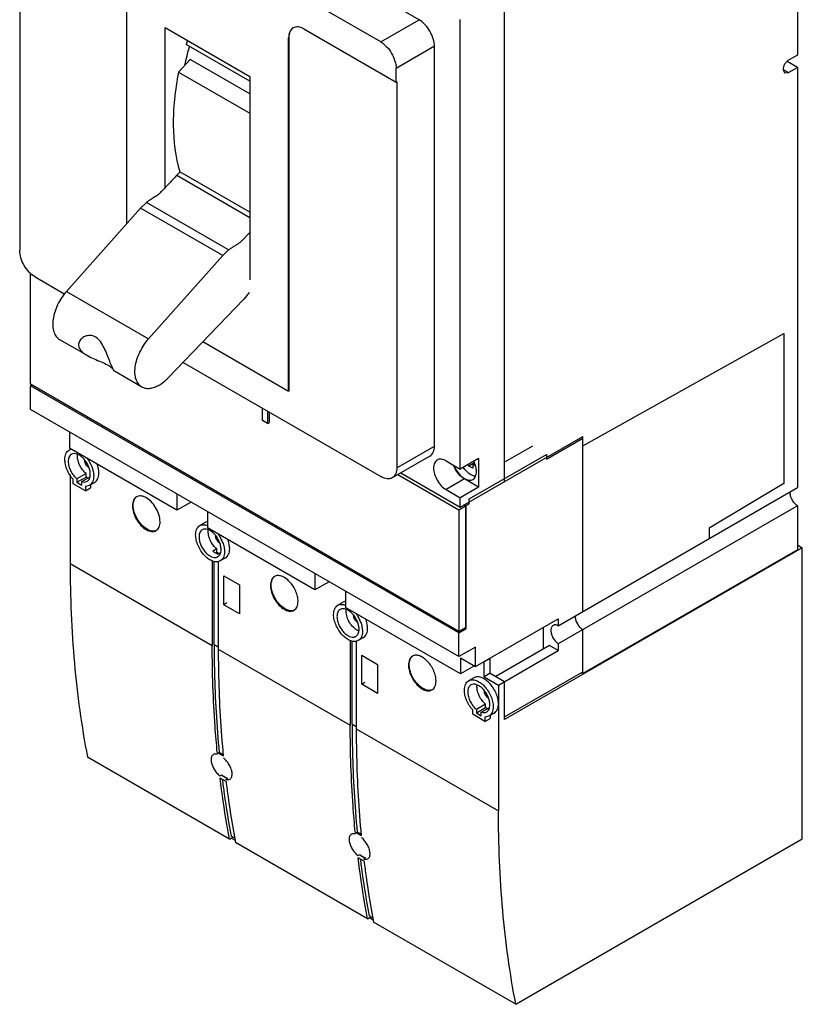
# Model space of a CAD drawing. Header units: millimetres. Extents: x 86 to 267, y 38 to 455.
# Tile 1 of 2: x 87 to 267, y 38 to 265. Entities that reach past the tile are written whole.
import ezdxf

# ---------------------------------------------------------------- set-up
doc = ezdxf.new("R2010")
doc.units = ezdxf.units.MM
doc.header["$LTSCALE"] = 32.084722
doc.layers.get('0').update_dxf_attribs({"linetype": 'CONTINUOUS'})

msp = doc.modelspace()

# ---------------------------------------------------------------- linework, layer by layer
at = {"color": 7, "linetype": 'Continuous'}
for p, q in [((265.89, 316.31), (265.89, 256.95)), ((178.66, 265.09), (98.78, 311.2)), ((169.82, 259.98), (89.94, 306.1)), ((86.55, 300.82), (86.55, 211.91)), ((111.2, 282.51), (111.2, 218.03)), ((198.36, 158.56), (198.36, 275.73)), ((169.82, 259.98), (178.66, 265.09)), ((188.11, 161.46), (188.11, 265.14)), ((120.12, 226.4), (120.12, 263.3)), ((120.12, 263.3), (139.64, 252.03)), ((152.1, 262.97), (173.35, 250.7)), ((139.64, 250.9), (124.95, 259.38)), ((148.71, 261.01), (148.57, 260.93)), ((148.57, 179.45), (148.57, 260.93)), ((148.71, 179.53), (148.71, 261.01)), ((182.19, 258.97), (173.35, 253.86)), ((182.19, 166.73), (182.19, 258.97)), ((265.89, 256.95), (263.83, 255.76)), ((125.88, 255.94), (123.18, 253.02)), ((139.64, 248), (125.88, 255.94)), ((265.89, 254.09), (263.54, 255.45)), ((123.18, 253.02), (139.64, 243.52)), ((173.35, 250.7), (173.35, 253.86)), ((262.59, 253.62), (263.83, 252.9)), ((262.59, 253.62), (262.95, 252.82)), ((262.95, 252.82), (263.83, 252.9)), ((263.83, 252.9), (265.89, 254.09)), ((265.89, 254.09), (265.89, 157.17)), ((139.64, 252.03), (139.64, 205.11)), ((173.5, 250.78), (173.35, 250.7)), ((173.5, 250.78), (173.5, 161.71)), ((123.52, 230), (122.8, 229.23)), ((123.45, 230.04), (123.47, 229.98)), ((139.64, 220.69), (123.45, 230.04)), ((122.8, 229.23), (139.64, 219.51)), ((115.77, 222.95), (114.42, 221.66)), ((134.72, 212.01), (115.77, 222.95)), ((114.42, 221.66), (97.33, 202.44)), ((133.37, 210.71), (114.42, 221.66)), ((133.37, 210.71), (134.72, 212.01)), ((116.28, 191.5), (133.37, 210.71)), ((89.05, 181.02), (89.05, 206.71)), ((90.08, 205.79), (96.94, 201.83)), ((97.33, 202.44), (116.28, 191.5)), ((139.49, 202.19), (138.25, 200.68)), ((138.25, 200.68), (120.71, 182.39)), ((101.49, 188.01), (95.79, 191.29)), ((128.82, 190.85), (148.57, 179.45)), ((216.4, 166.85), (262.78, 192.7)), ((262.78, 192.7), (262.78, 158.1)), ((114.74, 180.35), (108.38, 184.03)), ((124.23, 186.07), (169.96, 159.67)), ((187.83, 123.98), (89.05, 181.02)), ((89.05, 180.69), (89.33, 180.85)), ((187.83, 123.66), (89.05, 180.69)), ((89.05, 175.22), (89.05, 180.69)), ((148.71, 179.53), (148.57, 179.45)), ((187.83, 118.19), (89.05, 175.22)), ((142.57, 172.65), (142.57, 175.48)), ((143.7, 171.99), (142.57, 172.65)), ((143.7, 174.83), (143.7, 171.99)), ((144.06, 174.62), (144.06, 172.2)), ((143.7, 171.99), (144.06, 172.2)), ((98.06, 170.01), (98.06, 166.26)), ((188.11, 152.64), (216.4, 168.97)), ((208.05, 163.75), (216.4, 168.56)), ((216.4, 168.56), (216.04, 168.77)), ((216.4, 128.59), (216.4, 168.97)), ((122.81, 151.97), (98.06, 166.26)), ((98.17, 166.2), (98.17, 165.95)), ((98.38, 166.07), (98.22, 165.98)), ((173.5, 161.71), (182.19, 166.73)), ((204.8, 166.73), (198.36, 163.01)), ((181.16, 164.44), (172.46, 159.42)), ((192.35, 163.91), (188.11, 161.46)), ((190.23, 154.56), (208.05, 164.85)), ((192.35, 163.91), (192.35, 157.3)), ((208.05, 164.85), (208.05, 163.75)), ((184.86, 163.34), (188.11, 161.46)), ((191.4, 162.87), (190.16, 162.16)), ((190.16, 162.16), (190.16, 162.65)), ((191.01, 161.67), (190.16, 162.16)), ((191.44, 162.81), (191.01, 162.56)), ((191.6, 162.22), (191.01, 162.56)), ((191.01, 162.56), (191.01, 161.67)), ((98.17, 160.14), (98.17, 139.66)), ((98.87, 158.07), (98.87, 159.09)), ((101.84, 160.43), (99.72, 159.21)), ((99.72, 158.4), (101.84, 159.62)), ((99.72, 159.21), (99.72, 158.4)), ((100.85, 158.55), (102.64, 159.59)), ((101.84, 159.62), (101.84, 160.43)), ((102.28, 159.37), (101.84, 159.62)), ((173.78, 160.18), (187.83, 152.07)), ((174.42, 160.55), (188.11, 152.64)), ((189.1, 159.18), (184.86, 156.73)), ((192.35, 157.3), (189.1, 159.18)), ((101.7, 156.44), (98.87, 158.07)), ((99.72, 158.4), (100.85, 157.75)), ((100.85, 157.75), (100.85, 158.55)), ((102.64, 157.68), (101.7, 157.46)), ((101.7, 157.46), (101.7, 156.44)), ((101.7, 156.44), (102.9, 157.13)), ((103.84, 158.37), (102.64, 157.68)), ((102.9, 157.83), (102.9, 157.13)), ((184.86, 156.73), (188.11, 154.85)), ((192.35, 157.3), (188.11, 154.85)), ((210.74, 125.33), (265.89, 157.17)), ((262.78, 158.1), (245.53, 147.79)), ((122.81, 155.72), (122.81, 151.97)), ((188.11, 152.64), (188.11, 154.85)), ((190.23, 153.46), (190.23, 154.56)), ((126.06, 153.85), (122.81, 151.97)), ((187.83, 152.07), (189.38, 152.97)), ((189.03, 153.17), (189.38, 152.97)), ((189.53, 153.05), (189.17, 153.26)), ((189.38, 152.97), (189.38, 124.88)), ((189.53, 153.05), (190.23, 153.46)), ((189.53, 124.64), (189.53, 153.05)), ((190.23, 153.46), (189.88, 153.66)), ((265.89, 153.01), (210.74, 121.17)), ((265.89, 153.01), (265.89, 142.84)), ((129.88, 151.64), (129.88, 147.89)), ((187.83, 152.07), (187.83, 123.98)), ((129.3, 149.1), (128.1, 148.4)), ((154.63, 133.6), (129.88, 147.89)), ((245.53, 147.79), (245.53, 145.41)), ((267.02, 143.29), (198.36, 103.65)), ((265.89, 143.95), (267.02, 143.29)), ((267.02, 76.14), (267.02, 143.29)), ((132, 143.02), (131.08, 142.49)), ((132, 142.21), (131.73, 142.05)), ((132, 142.21), (132, 143.02)), ((132.43, 141.96), (132, 142.21)), ((132.21, 141.84), (132.91, 142.24)), ((134, 140.96), (132.8, 140.26)), ((265.89, 142.84), (216.4, 114.27)), ((98.17, 139.66), (130.96, 120.73)), ((130.96, 140.36), (130.96, 120.73)), ((131.38, 120.97), (131.38, 140.24)), ((132.34, 140.12), (132.34, 119.93)), ((133.63, 136.86), (137.23, 134.78)), ((133.63, 130.17), (133.63, 136.86)), ((154.63, 137.35), (154.63, 133.6)), ((137.23, 134.78), (137.23, 128.09)), ((157.88, 135.48), (154.63, 133.6)), ((161.7, 133.27), (161.7, 129.52)), ((134.34, 130.58), (133.63, 130.17)), ((137.23, 128.09), (133.63, 130.17)), ((161.12, 130.73), (159.92, 130.03)), ((188.22, 114.21), (161.7, 129.52)), ((191.65, 115.9), (210.74, 126.92)), ((207.31, 119.92), (207.31, 124.94)), ((210.74, 126.92), (210.74, 125.33)), ((187.83, 123.98), (189.38, 124.88)), ((187.83, 123.66), (189.53, 124.64)), ((187.83, 118.19), (187.83, 123.66)), ((189.53, 124.64), (189.24, 124.8)), ((216.4, 114.27), (216.4, 124.44)), ((131.38, 120.97), (132.34, 120.42)), ((162.78, 121.99), (162.78, 102.36)), ((163.2, 102.6), (163.2, 121.87)), ((164.16, 121.75), (164.16, 101.56)), ((165.82, 122.59), (164.62, 121.89)), ((191.65, 120.39), (187.83, 118.19)), ((191.65, 115.9), (191.65, 120.39)), ((208.72, 120.74), (196.35, 113.59)), ((210.74, 119.57), (208.72, 120.74)), ((210.74, 121.17), (210.74, 119.57)), ((132.34, 119.93), (162.78, 102.36)), ((165.45, 118.49), (169.05, 116.41)), ((165.45, 111.8), (165.45, 118.49)), ((196.95, 111.61), (210.74, 119.57)), ((169.05, 116.41), (169.05, 109.72)), ((188.22, 117.88), (191.65, 115.9)), ((188.22, 117.88), (188.22, 114.21)), ((191.4, 116.04), (188.22, 114.21)), ((193.63, 116.96), (193.56, 117)), ((195.04, 117.78), (193.63, 116.96)), ((193.63, 113.53), (193.63, 116.96)), ((195.04, 117.78), (194.97, 117.82)), ((195.04, 114.35), (195.04, 117.78)), ((195.04, 114.35), (193.63, 113.53)), ((195.04, 114.35), (198.36, 112.43)), ((198.36, 104.27), (216.4, 114.68)), ((216.04, 114.47), (216.4, 114.27)), ((166.16, 112.21), (165.45, 111.8)), ((169.05, 109.72), (165.45, 111.8)), ((191.28, 113.32), (190.07, 112.62)), ((193.63, 113.53), (196.95, 111.61)), ((196.95, 111.61), (196.95, 82.63)), ((198.36, 103.65), (198.36, 112.43)), ((193.98, 107.24), (191.86, 106.01)), ((193.98, 106.43), (193.98, 107.24)), ((191.01, 104.88), (191.01, 105.9)), ((193.84, 103.24), (191.01, 104.88)), ((191.86, 105.2), (193.98, 106.43)), ((191.86, 106.01), (191.86, 105.2)), ((191.86, 105.2), (192.99, 104.55)), ((192.99, 105.36), (194.78, 106.39)), ((192.99, 104.55), (192.99, 105.36)), ((194.77, 104.48), (193.84, 104.26)), ((194.41, 106.18), (193.98, 106.43)), ((195.98, 105.18), (194.77, 104.48)), ((195.04, 104.64), (195.04, 103.94)), ((163.2, 102.6), (164.16, 102.05)), ((193.84, 104.26), (193.84, 103.24)), ((193.84, 103.24), (195.04, 103.94)), ((164.16, 101.56), (196.95, 82.63)), ((132.12, 96.07), (133.49, 95.27)), ((132.49, 95.85), (132.58, 95.91)), ((132.56, 96.11), (132.57, 96.05)), ((132.56, 96.1), (132.57, 96.05)), ((133.47, 95.52), (132.57, 96.05)), ((132.58, 95.91), (132.57, 96.05)), ((134.96, 76.09), (102.17, 95.02)), ((132.7, 90.66), (133.13, 90.91)), ((133.15, 90.77), (133.13, 90.91)), ((134.14, 89.38), (132.76, 90.17)), ((133.15, 90.77), (134.4, 90.05)), ((134.08, 89.87), (134.51, 90.11)), ((163.94, 77.7), (165.31, 76.9)), ((164.31, 77.48), (164.4, 77.54)), ((164.38, 77.73), (164.39, 77.68)), ((164.38, 77.73), (164.39, 77.68)), ((165.29, 77.15), (164.39, 77.68)), ((164.4, 77.54), (164.39, 77.68)), ((134.96, 76.09), (135.73, 76.53)), ((136.16, 76.29), (135.31, 76.78)), ((135.41, 76.35), (136.23, 75.88)), ((166.78, 57.72), (136.34, 75.29)), ((200.95, 37.99), (267.02, 76.14)), ((164.52, 72.29), (164.95, 72.54)), ((165.96, 71.01), (164.58, 71.8)), ((164.97, 72.4), (164.95, 72.54)), ((164.97, 72.4), (166.22, 71.68)), ((165.9, 71.49), (166.33, 71.74)), ((166.78, 57.72), (167.55, 58.16)), ((167.98, 57.92), (167.13, 58.41)), ((167.23, 57.98), (168.05, 57.51)), ((200.95, 37.99), (168.16, 56.92))]:
    msp.add_line(p, q, dxfattribs=at)
for centre, radius, start, end in [((200.62, 237.12), 78.88, 162.8786, 163.6066), ((195.15, 239.19), 72.24, 164.2551, 167.7209), ((99.09, 159.83), 4.52, 0.0095, 1.8221), ((266.43, 156.07), 2.24, 175.6078, 180.0418), ((131.64, 142.26), 1.21, 292.4018, 300.0129), ((149.56, 132.56), 3.99, 239.9588, 244.0709), ((149.73, 132.66), 3.99, 239.9588, 244.0709), ((216.94, 127.5), 2.24, 175.608, 180.0418), ((216.98, 127.5), 2.28, 176.6748, 180.0247), ((219.01, 127.9), 4.37, 204.024, 209.0437), ((219.04, 127.92), 4.41, 209.0167, 214.0068), ((163.46, 123.89), 1.21, 292.4018, 300.0129), ((165.76, 126.51), 2.64, 247.7444, 248.6564)]:
    msp.add_arc(centre, radius, start, end, dxfattribs=at)
for points, knots in [([(182.19, 258.97), (182.19, 259.55), (181.98, 260.77), (181.22, 262.48), (180.11, 264), (179.16, 264.8), (178.66, 265.09)], [0, 0, 0, 0, 0.237241, 0.500001, 0.76276, 1, 1, 1, 1]), ([(149.6, 263.22), (149.44, 263.12), (149.13, 262.86), (148.8, 262.33), (148.6, 261.67), (148.57, 261.18), (148.57, 260.93)], [0, 0, 0, 0, 0.217783, 0.45091, 0.710297, 1, 1, 1, 1]), ([(148.71, 261.01), (148.71, 261.25), (148.74, 261.7), (148.91, 262.33), (149.2, 262.85), (149.47, 263.11), (149.61, 263.22)], [0, 0, 0, 0, 0.287731, 0.547493, 0.782077, 1, 1, 1, 1]), ([(152.1, 262.97), (151.88, 263.1), (151.45, 263.31), (150.78, 263.47), (150.15, 263.45), (149.77, 263.31), (149.6, 263.22)], [0, 0, 0, 0, 0.289702, 0.549088, 0.782216, 1, 1, 1, 1]), ([(169.82, 259.98), (170.32, 259.69), (171.27, 258.89), (172.38, 257.38), (173.14, 255.66), (173.35, 254.44), (173.35, 253.86)], [0, 0, 0, 0, 0.23724, 0.499999, 0.762759, 1, 1, 1, 1]), ([(263.83, 255.76), (263.65, 255.66), (263.32, 255.38), (262.93, 254.85), (262.67, 254.25), (262.59, 253.82), (262.59, 253.62)], [0, 0, 0, 0, 0.237242, 0.499998, 0.762755, 1, 1, 1, 1]), ([(123.18, 253.02), (122.77, 250.94), (122.14, 246.85), (121.76, 239.14), (122.43, 233.49), (123.45, 230.04)], [0, 0, 0, 0, 0.274882, 0.534193, 1, 1, 1, 1]), ([(122.8, 229.23), (122.23, 228.62), (121.36, 227.7), (120.21, 226.49), (119.49, 225.74), (118.93, 225.17), (118.54, 224.8), (118.15, 224.49), (117.73, 224.22), (117.27, 223.95), (116.6, 223.55), (116.1, 223.2), (115.77, 222.95)], [0, 0, 0, 0, 0.26612, 0.398511, 0.530343, 0.593589, 0.649952, 0.700649, 0.752197, 0.8074, 0.868402, 1, 1, 1, 1]), ([(134.72, 212.01), (134.95, 212.19), (135.41, 212.52), (136.11, 212.95), (136.75, 213.31), (137.34, 213.71), (137.88, 214.22), (138.44, 214.8), (139.04, 215.42), (139.44, 215.84), (139.64, 216.05)], [0, 0, 0, 0, 0.137376, 0.266003, 0.380116, 0.484966, 0.597166, 0.72831, 0.863951, 1, 1, 1, 1]), ([(90.08, 205.79), (89.58, 206.08), (88.63, 206.87), (87.52, 208.39), (86.77, 210.1), (86.55, 211.33), (86.55, 211.91)], [0, 0, 0, 0, 0.23724, 0.499999, 0.762759, 1, 1, 1, 1]), ([(97.33, 202.44), (96.52, 201.52), (95.49, 199.96), (94.61, 197.72), (94.22, 196.06), (94.13, 194.5), (94.36, 193.13), (94.9, 192.01), (95.48, 191.47), (95.79, 191.29)], [0, 0, 0, 0, 0.296017, 0.442391, 0.58031, 0.705573, 0.815975, 0.912409, 1, 1, 1, 1]), ([(100.66, 191.42), (100.41, 191.17), (100.13, 190.68), (100.1, 189.95), (100.2, 189.59), (100.27, 189.42)], [0, 0, 0, 0, 0.49273, 0.738459, 1, 1, 1, 1]), ([(107.84, 185.05), (107.66, 185.47), (107.28, 186.4), (106.71, 187.86), (106.05, 189.41), (105.26, 190.84), (104.34, 191.8), (103.46, 192.19), (102.61, 192.33), (101.6, 192.13), (100.92, 191.69), (100.66, 191.42)], [0, 0, 0, 0, 0.117386, 0.259281, 0.408074, 0.551779, 0.68158, 0.740864, 0.797188, 0.902869, 1, 1, 1, 1]), ([(114.74, 180.35), (114.43, 180.53), (113.85, 181.07), (113.31, 182.19), (113.08, 183.56), (113.17, 185.12), (113.56, 186.78), (114.44, 189.02), (115.47, 190.58), (116.28, 191.5)], [0, 0, 0, 0, 0.087591, 0.184025, 0.294427, 0.41969, 0.557609, 0.703983, 1, 1, 1, 1]), ([(100.27, 189.42), (100.44, 189.05), (101.01, 188.35), (101.74, 187.86), (102.16, 187.62)], [0, 0, 0, 0, 0.455682, 1, 1, 1, 1]), ([(102.16, 187.62), (102.65, 187.33), (103.71, 186.84), (105.3, 186.22), (106.71, 185.6), (107.51, 185.06), (107.82, 184.78)], [0, 0, 0, 0, 0.270114, 0.548925, 0.806545, 1, 1, 1, 1]), ([(107.82, 184.78), (107.85, 184.75), (107.96, 184.64), (108.07, 184.53), (108.14, 184.44)], [0, 0, 0, 0, 0.282271, 1, 1, 1, 1]), ([(108.38, 184.03), (108.37, 184.03), (108.35, 184.06), (108.31, 184.11), (108.26, 184.19), (108.17, 184.36), (108.02, 184.65), (107.91, 184.9), (107.84, 185.05)], [0, 0, 0, 0, 0.029571, 0.084885, 0.167199, 0.277435, 0.584056, 1, 1, 1, 1]), ([(108.33, 184.18), (108.34, 184.16), (108.36, 184.12), (108.38, 184.08), (108.39, 184.05), (108.39, 184.03), (108.39, 184.02)], [0, 0, 0, 0, 0.412878, 0.717083, 0.911525, 1, 1, 1, 1]), ([(120.71, 182.39), (120.54, 182.22), (119.92, 181.6), (119.21, 181.06), (118.64, 180.74)], [0, 0, 0, 0, 0.263735, 1, 1, 1, 1]), ([(118.64, 180.74), (118.3, 180.54), (117.62, 180.22), (116.57, 179.96), (115.59, 179.99), (115, 180.2), (114.74, 180.35)], [0, 0, 0, 0, 0.289682, 0.549101, 0.782223, 1, 1, 1, 1]), ([(96.96, 163.66), (96.96, 163.9), (97, 164.36), (97.18, 164.98), (97.49, 165.48), (97.78, 165.73), (97.94, 165.82)], [0, 0, 0, 0, 0.289702, 0.54909, 0.782219, 1, 1, 1, 1]), ([(97.94, 165.82), (97.98, 165.84), (98.16, 165.93), (98.36, 165.99), (98.51, 166.01)], [0, 0, 0, 0, 0.246896, 1, 1, 1, 1]), ([(181.16, 164.44), (181.32, 164.54), (181.63, 164.8), (181.96, 165.33), (182.15, 166), (182.19, 166.48), (182.19, 166.73)], [0, 0, 0, 0, 0.217783, 0.45091, 0.710297, 1, 1, 1, 1]), ([(98.87, 159.09), (98.29, 159.74), (97.59, 160.87), (97.07, 162.47), (96.96, 163.28), (96.96, 163.66)], [0, 0, 0, 0, 0.519483, 0.771005, 1, 1, 1, 1]), ([(98.07, 164.46), (98.01, 164.38), (97.81, 164), (97.74, 163.55), (97.74, 163.22)], [0, 0, 0, 0, 0.224974, 1, 1, 1, 1]), ([(98.49, 164.86), (98.45, 164.84), (98.28, 164.73), (98.15, 164.59), (98.07, 164.46)], [0, 0, 0, 0, 0.245271, 1, 1, 1, 1]), ([(102.83, 160.28), (102.83, 160.58), (102.75, 161.23), (102.43, 162.18), (101.93, 163.1), (101.3, 163.9), (100.59, 164.53), (99.85, 164.94), (99.12, 165.08), (98.67, 164.97), (98.49, 164.86)], [0, 0, 0, 0, 0.128829, 0.270573, 0.417885, 0.562383, 0.6962, 0.813592, 0.913064, 1, 1, 1, 1]), ([(99.86, 164.44), (99.86, 164.48), (99.87, 164.63), (99.88, 164.77), (99.9, 164.88)], [0, 0, 0, 0, 0.25747, 1, 1, 1, 1]), ([(101.84, 160.43), (101.55, 160.68), (101.01, 161.26), (100.39, 162.26), (99.98, 163.34), (99.86, 164.09), (99.86, 164.44)], [0, 0, 0, 0, 0.249707, 0.512262, 0.768302, 1, 1, 1, 1]), ([(102.05, 163.99), (102.51, 163.39), (103.23, 162.11), (103.59, 160.67), (103.61, 159.97)], [0, 0, 0, 0, 0.521062, 1, 1, 1, 1]), ([(182.83, 163.54), (182.7, 163.46), (182.45, 163.25), (182.18, 162.82), (182.03, 162.28), (181.99, 161.89), (181.99, 161.69)], [0, 0, 0, 0, 0.217783, 0.45091, 0.710297, 1, 1, 1, 1]), ([(184.86, 163.34), (184.68, 163.44), (184.33, 163.61), (183.78, 163.74), (183.27, 163.73), (182.97, 163.62), (182.83, 163.54)], [0, 0, 0, 0, 0.289702, 0.549088, 0.782216, 1, 1, 1, 1]), ([(97.74, 163.22), (97.74, 162.86), (97.86, 162.11), (98.27, 161.04), (98.89, 160.03), (99.43, 159.45), (99.72, 159.21)], [0, 0, 0, 0, 0.231698, 0.487738, 0.750293, 1, 1, 1, 1]), ([(101.49, 163.5), (101.49, 163.35), (101.55, 163.03), (101.74, 162.59), (102.03, 162.19), (102.28, 161.98), (102.41, 161.91)], [0, 0, 0, 0, 0.23732, 0.500127, 0.762894, 1, 1, 1, 1]), ([(104.81, 160.52), (104.81, 160.69), (104.77, 161.4), (104.59, 162.1), (104.4, 162.61)], [0, 0, 0, 0, 0.232739, 1, 1, 1, 1]), ([(173.5, 161.71), (173.5, 161.46), (173.46, 160.97), (173.26, 160.31), (172.93, 159.78), (172.63, 159.52), (172.46, 159.42)], [0, 0, 0, 0, 0.289703, 0.54909, 0.782217, 1, 1, 1, 1]), ([(181.99, 161.69), (181.99, 161.22), (182.17, 160.23), (182.78, 158.84), (183.68, 157.61), (184.45, 156.96), (184.86, 156.73)], [0, 0, 0, 0, 0.237241, 0.500001, 0.76276, 1, 1, 1, 1]), ([(189.1, 159.18), (188.83, 159.33), (188.3, 159.73), (187.37, 160.73), (186.84, 161.66), (186.59, 162.33)], [0, 0, 0, 0, 0.228439, 0.478713, 1, 1, 1, 1]), ([(186.69, 162.28), (186.94, 161.65), (187.45, 160.76), (188.34, 159.8), (188.84, 159.43), (189.1, 159.28)], [0, 0, 0, 0, 0.52166, 0.771662, 1, 1, 1, 1]), ([(190.59, 160.13), (190.25, 160.33), (189.59, 160.86), (189.07, 161.51), (188.83, 161.87)], [0, 0, 0, 0, 0.47494, 1, 1, 1, 1]), ([(191.88, 160.88), (191.88, 161.27), (191.75, 162.1), (191.45, 162.87), (191.25, 163.26)], [0, 0, 0, 0, 0.47496, 1, 1, 1, 1]), ([(102.09, 158.63), (102.21, 158.7), (102.43, 158.88), (102.67, 159.27), (102.81, 159.75), (102.83, 160.09), (102.83, 160.28)], [0, 0, 0, 0, 0.217782, 0.450908, 0.710317, 1, 1, 1, 1]), ([(103.61, 159.83), (103.61, 159.59), (103.58, 159.14), (103.39, 158.51), (103.08, 158.01), (102.79, 157.77), (102.64, 157.68)], [0, 0, 0, 0, 0.289777, 0.549077, 0.782241, 1, 1, 1, 1]), ([(103.84, 158.37), (104, 158.46), (104.29, 158.7), (104.59, 159.21), (104.78, 159.83), (104.81, 160.28), (104.81, 160.52)], [0, 0, 0, 0, 0.217759, 0.450923, 0.710223, 1, 1, 1, 1]), ([(172.46, 159.42), (172.3, 159.33), (171.92, 159.19), (171.29, 159.17), (170.62, 159.33), (170.18, 159.54), (169.96, 159.67)], [0, 0, 0, 0, 0.217784, 0.450912, 0.710298, 1, 1, 1, 1]), ([(189.1, 159.28), (189.27, 159.18), (189.62, 159.02), (190.14, 158.89), (190.64, 158.9), (190.93, 159.01), (191.06, 159.08)], [0, 0, 0, 0, 0.289702, 0.549088, 0.782216, 1, 1, 1, 1]), ([(191.64, 159.77), (191.56, 159.77), (191.19, 159.84), (190.84, 159.99), (190.59, 160.13)], [0, 0, 0, 0, 0.230199, 1, 1, 1, 1]), ([(191.06, 159.08), (191.19, 159.16), (191.44, 159.36), (191.69, 159.78), (191.85, 160.3), (191.88, 160.68), (191.88, 160.88)], [0, 0, 0, 0, 0.217783, 0.45091, 0.710297, 1, 1, 1, 1]), ([(100.85, 158.55), (101.07, 158.49), (101.49, 158.41), (101.92, 158.53), (102.09, 158.63)], [0, 0, 0, 0, 0.531206, 1, 1, 1, 1]), ([(113.49, 155.05), (113.34, 154.96), (113.06, 154.73), (112.77, 154.25), (112.59, 153.65), (112.56, 153.22), (112.56, 152.99)], [0, 0, 0, 0, 0.217784, 0.450919, 0.710267, 1, 1, 1, 1]), ([(112.73, 153.09), (112.73, 153.3), (112.76, 153.69), (112.91, 154.25), (113.15, 154.71), (113.38, 154.95), (113.5, 155.04)], [0, 0, 0, 0, 0.286939, 0.546729, 0.781858, 1, 1, 1, 1]), ([(115.49, 154.96), (115.31, 155.05), (114.96, 155.18), (114.42, 155.28), (113.92, 155.24), (113.62, 155.13), (113.49, 155.05)], [0, 0, 0, 0, 0.284927, 0.542682, 0.777768, 1, 1, 1, 1]), ([(118.92, 149.31), (118.92, 149.86), (118.7, 151.02), (117.96, 152.64), (116.88, 154.02), (115.96, 154.73), (115.49, 154.96)], [0, 0, 0, 0, 0.239765, 0.505256, 0.767858, 1, 1, 1, 1]), ([(265.89, 153.01), (265.65, 153.17), (265.19, 153.58), (264.66, 154.34), (264.3, 155.19), (264.2, 155.79), (264.2, 156.07)], [0, 0, 0, 0, 0.240809, 0.50359, 0.764431, 1, 1, 1, 1]), ([(112.56, 152.99), (112.56, 152.47), (112.75, 151.37), (113.43, 149.82), (114.43, 148.46), (115.29, 147.74), (115.74, 147.48)], [0, 0, 0, 0, 0.237241, 0.500001, 0.76276, 1, 1, 1, 1]), ([(115.92, 147.58), (115.46, 147.84), (114.61, 148.56), (113.61, 149.92), (112.93, 151.47), (112.73, 152.57), (112.73, 153.09)], [0, 0, 0, 0, 0.23724, 0.499999, 0.762759, 1, 1, 1, 1]), ([(117.99, 147.25), (118.14, 147.34), (118.41, 147.57), (118.71, 148.06), (118.89, 148.65), (118.92, 149.09), (118.92, 149.31)], [0, 0, 0, 0, 0.217783, 0.45091, 0.710297, 1, 1, 1, 1]), ([(127.12, 146.25), (127.12, 146.49), (127.16, 146.94), (127.34, 147.57), (127.65, 148.07), (127.94, 148.32), (128.1, 148.4)], [0, 0, 0, 0, 0.289702, 0.54909, 0.782219, 1, 1, 1, 1]), ([(128.1, 148.4), (128.22, 148.47), (128.48, 148.58), (129.09, 148.66), (129.56, 148.56), (129.86, 148.45)], [0, 0, 0, 0, 0.228269, 0.466567, 1, 1, 1, 1]), ([(129.87, 149.3), (129.82, 149.29), (129.62, 149.25), (129.43, 149.17), (129.3, 149.1)], [0, 0, 0, 0, 0.255633, 1, 1, 1, 1]), ([(115.74, 147.48), (115.94, 147.36), (116.33, 147.18), (116.93, 147.03), (117.5, 147.05), (117.84, 147.17), (117.99, 147.25)], [0, 0, 0, 0, 0.289702, 0.549088, 0.782216, 1, 1, 1, 1]), ([(117.99, 147.27), (117.84, 147.21), (117.52, 147.13), (117, 147.15), (116.45, 147.3), (116.09, 147.48), (115.92, 147.58)], [0, 0, 0, 0, 0.218141, 0.453291, 0.713126, 1, 1, 1, 1]), ([(132.8, 140.26), (132.68, 140.2), (132.43, 140.09), (131.84, 140.01), (131.02, 140.17), (130.05, 140.7), (129.12, 141.52), (128.3, 142.57), (127.65, 143.77), (127.24, 145.01), (127.12, 145.85), (127.12, 146.25)], [0, 0, 0, 0, 0.042878, 0.087523, 0.186929, 0.30424, 0.437963, 0.582368, 0.729596, 0.87125, 1, 1, 1, 1]), ([(128.65, 147.45), (128.53, 147.38), (128.31, 147.2), (128.07, 146.81), (127.93, 146.33), (127.9, 145.99), (127.9, 145.8)], [0, 0, 0, 0, 0.217766, 0.450897, 0.71037, 1, 1, 1, 1]), ([(127.9, 145.8), (127.9, 145.53), (127.97, 144.95), (128.32, 143.8), (128.95, 142.72), (129.78, 141.85), (130.59, 141.25), (131.32, 141.01), (131.76, 141.06)], [0, 0, 0, 0, 0.123969, 0.259755, 0.542866, 0.678182, 0.801484, 1, 1, 1, 1]), ([(132.99, 142.86), (132.99, 143.17), (132.91, 143.82), (132.58, 144.77), (132.09, 145.68), (131.46, 146.49), (130.75, 147.12), (130.01, 147.53), (129.28, 147.67), (128.83, 147.56), (128.65, 147.45)], [0, 0, 0, 0, 0.128829, 0.270573, 0.417885, 0.562383, 0.6962, 0.813592, 0.913064, 1, 1, 1, 1]), ([(130.02, 147.03), (130.02, 147.07), (130.02, 147.21), (130.04, 147.36), (130.05, 147.47)], [0, 0, 0, 0, 0.25747, 1, 1, 1, 1]), ([(132, 143.02), (131.71, 143.27), (131.17, 143.84), (130.55, 144.85), (130.14, 145.93), (130.02, 146.67), (130.02, 147.03)], [0, 0, 0, 0, 0.249707, 0.512262, 0.768302, 1, 1, 1, 1]), ([(131.65, 146.09), (131.65, 145.94), (131.71, 145.62), (131.9, 145.17), (132.19, 144.78), (132.44, 144.57), (132.57, 144.5)], [0, 0, 0, 0, 0.23732, 0.500127, 0.762894, 1, 1, 1, 1]), ([(132.2, 146.58), (132.68, 145.96), (133.26, 144.92), (133.69, 143.48), (133.77, 142.76), (133.77, 142.42)], [0, 0, 0, 0, 0.522457, 0.771857, 1, 1, 1, 1]), ([(134, 140.96), (134.15, 141.05), (134.44, 141.29), (134.75, 141.8), (134.94, 142.42), (134.97, 142.87), (134.97, 143.11)], [0, 0, 0, 0, 0.217784, 0.450912, 0.710289, 1, 1, 1, 1]), ([(134.97, 143.11), (134.97, 143.28), (134.93, 143.99), (134.75, 144.68), (134.56, 145.19)], [0, 0, 0, 0, 0.232739, 1, 1, 1, 1]), ([(132.21, 141.84), (132.12, 141.87), (131.71, 142.02), (131.34, 142.27), (131.08, 142.49)], [0, 0, 0, 0, 0.229375, 1, 1, 1, 1]), ([(131.76, 141.06), (131.79, 141.06), (131.9, 141.08), (132.02, 141.11), (132.1, 141.15)], [0, 0, 0, 0, 0.255389, 1, 1, 1, 1]), ([(132.25, 141.22), (132.37, 141.29), (132.59, 141.47), (132.82, 141.86), (132.96, 142.34), (132.99, 142.68), (132.99, 142.86)], [0, 0, 0, 0, 0.217766, 0.450897, 0.71037, 1, 1, 1, 1]), ([(133.77, 142.42), (133.77, 142.18), (133.73, 141.72), (133.55, 141.1), (133.24, 140.6), (132.95, 140.35), (132.8, 140.26)], [0, 0, 0, 0, 0.289702, 0.54909, 0.782219, 1, 1, 1, 1]), ([(98.17, 139.66), (98.17, 131.98), (98.78, 117.02), (100.8, 102.17), (102.17, 95.02)], [0, 0, 0, 0, 0.513305, 1, 1, 1, 1]), ([(145.31, 136.68), (145.16, 136.59), (144.88, 136.36), (144.59, 135.88), (144.41, 135.28), (144.38, 134.85), (144.38, 134.62)], [0, 0, 0, 0, 0.217784, 0.450917, 0.710308, 1, 1, 1, 1]), ([(144.55, 134.72), (144.55, 134.93), (144.58, 135.32), (144.73, 135.87), (144.97, 136.33), (145.2, 136.58), (145.32, 136.67)], [0, 0, 0, 0, 0.286872, 0.546707, 0.78186, 1, 1, 1, 1]), ([(150.74, 130.94), (150.74, 131.33), (150.63, 132.14), (150.23, 133.33), (149.61, 134.47), (148.83, 135.48), (147.94, 136.26), (147.01, 136.77), (146.22, 136.93), (145.66, 136.84), (145.42, 136.74), (145.31, 136.68)], [0, 0, 0, 0, 0.128749, 0.270397, 0.417619, 0.562023, 0.69575, 0.813064, 0.912472, 0.957119, 1, 1, 1, 1]), ([(144.38, 134.62), (144.38, 134.1), (144.57, 133), (145.25, 131.45), (146.25, 130.09), (147.11, 129.37), (147.56, 129.11)], [0, 0, 0, 0, 0.237241, 0.500001, 0.76276, 1, 1, 1, 1]), ([(147.74, 129.21), (147.28, 129.47), (146.43, 130.19), (145.43, 131.55), (144.75, 133.1), (144.55, 134.2), (144.55, 134.72)], [0, 0, 0, 0, 0.23724, 0.499999, 0.762759, 1, 1, 1, 1]), ([(149.81, 128.88), (149.96, 128.97), (150.23, 129.2), (150.53, 129.69), (150.71, 130.28), (150.74, 130.72), (150.74, 130.94)], [0, 0, 0, 0, 0.217784, 0.450919, 0.710267, 1, 1, 1, 1]), ([(158.94, 127.88), (158.94, 128.12), (158.98, 128.57), (159.16, 129.2), (159.47, 129.7), (159.76, 129.94), (159.92, 130.03)], [0, 0, 0, 0, 0.289702, 0.54909, 0.782219, 1, 1, 1, 1]), ([(159.92, 130.03), (160.04, 130.1), (160.3, 130.21), (160.91, 130.29), (161.38, 130.19), (161.68, 130.08)], [0, 0, 0, 0, 0.228269, 0.466567, 1, 1, 1, 1]), ([(161.69, 130.93), (161.64, 130.92), (161.44, 130.88), (161.25, 130.8), (161.12, 130.73)], [0, 0, 0, 0, 0.255633, 1, 1, 1, 1]), ([(147.81, 128.97), (147.99, 128.89), (148.34, 128.75), (148.88, 128.65), (149.37, 128.69), (149.68, 128.81), (149.81, 128.88)], [0, 0, 0, 0, 0.284927, 0.542682, 0.777768, 1, 1, 1, 1]), ([(149.81, 128.9), (149.68, 128.85), (149.4, 128.77), (148.77, 128.77), (148.29, 128.93), (147.99, 129.07)], [0, 0, 0, 0, 0.222923, 0.460395, 1, 1, 1, 1]), ([(164.62, 121.89), (164.5, 121.83), (164.25, 121.72), (163.66, 121.63), (162.84, 121.8), (161.87, 122.33), (160.94, 123.15), (160.12, 124.2), (159.47, 125.4), (159.06, 126.64), (158.94, 127.48), (158.94, 127.88)], [0, 0, 0, 0, 0.042878, 0.087523, 0.186929, 0.30424, 0.437963, 0.582368, 0.729596, 0.87125, 1, 1, 1, 1]), ([(160.47, 129.08), (160.35, 129.01), (160.13, 128.83), (159.89, 128.44), (159.75, 127.96), (159.72, 127.62), (159.72, 127.43)], [0, 0, 0, 0, 0.217766, 0.450897, 0.71037, 1, 1, 1, 1]), ([(159.72, 127.43), (159.72, 127.16), (159.79, 126.58), (160.14, 125.43), (160.77, 124.35), (161.6, 123.48), (162.41, 122.88), (163.14, 122.64), (163.58, 122.69)], [0, 0, 0, 0, 0.123969, 0.259755, 0.542866, 0.678182, 0.801484, 1, 1, 1, 1]), ([(164.81, 124.49), (164.81, 124.8), (164.73, 125.45), (164.4, 126.4), (163.91, 127.31), (163.28, 128.12), (162.57, 128.75), (161.83, 129.16), (161.1, 129.3), (160.65, 129.19), (160.47, 129.08)], [0, 0, 0, 0, 0.128829, 0.270573, 0.417885, 0.562383, 0.6962, 0.813592, 0.913064, 1, 1, 1, 1]), ([(161.84, 128.66), (161.84, 128.7), (161.84, 128.84), (161.86, 128.99), (161.87, 129.1)], [0, 0, 0, 0, 0.25747, 1, 1, 1, 1]), ([(164.62, 124.13), (164.23, 124.31), (163.49, 124.87), (162.62, 125.99), (162.02, 127.28), (161.84, 128.22), (161.84, 128.66)], [0, 0, 0, 0, 0.231437, 0.494022, 0.759881, 1, 1, 1, 1]), ([(163.47, 127.72), (163.47, 127.57), (163.53, 127.25), (163.72, 126.8), (164.01, 126.41), (164.26, 126.2), (164.39, 126.13)], [0, 0, 0, 0, 0.23732, 0.500127, 0.762894, 1, 1, 1, 1]), ([(164.02, 128.21), (164.5, 127.58), (165.08, 126.55), (165.51, 125.11), (165.59, 124.39), (165.59, 124.04)], [0, 0, 0, 0, 0.522457, 0.771857, 1, 1, 1, 1]), ([(216.4, 124.44), (216.15, 124.59), (215.69, 125.01), (215.16, 125.76), (214.8, 126.61), (214.7, 127.21), (214.7, 127.49)], [0, 0, 0, 0, 0.240809, 0.50359, 0.764431, 1, 1, 1, 1]), ([(166.79, 124.74), (166.79, 124.9), (166.75, 125.61), (166.57, 126.31), (166.38, 126.82)], [0, 0, 0, 0, 0.232739, 1, 1, 1, 1]), ([(209.57, 125.4), (209.49, 125.35), (209.33, 125.22), (209.16, 124.94), (209.06, 124.6), (209.04, 124.36), (209.04, 124.23)], [0, 0, 0, 0, 0.21776, 0.45089, 0.710418, 1, 1, 1, 1]), ([(210.74, 125.33), (210.64, 125.38), (210.43, 125.47), (210.12, 125.53), (209.82, 125.51), (209.65, 125.44), (209.57, 125.4)], [0, 0, 0, 0, 0.28605, 0.544397, 0.778976, 1, 1, 1, 1]), ([(163.58, 122.69), (163.61, 122.69), (163.72, 122.71), (163.84, 122.74), (163.92, 122.78)], [0, 0, 0, 0, 0.255389, 1, 1, 1, 1]), ([(164.07, 122.85), (164.19, 122.91), (164.41, 123.1), (164.64, 123.49), (164.78, 123.96), (164.81, 124.31), (164.81, 124.49)], [0, 0, 0, 0, 0.217766, 0.450897, 0.71037, 1, 1, 1, 1]), ([(165.59, 124.04), (165.59, 123.81), (165.55, 123.35), (165.37, 122.73), (165.06, 122.23), (164.77, 121.98), (164.62, 121.89)], [0, 0, 0, 0, 0.289702, 0.54909, 0.782219, 1, 1, 1, 1]), ([(165.82, 122.59), (165.97, 122.68), (166.26, 122.92), (166.57, 123.43), (166.76, 124.05), (166.79, 124.5), (166.79, 124.74)], [0, 0, 0, 0, 0.217784, 0.450912, 0.710289, 1, 1, 1, 1]), ([(209.04, 124.23), (209.04, 123.95), (209.14, 123.35), (209.5, 122.5), (210.04, 121.74), (210.49, 121.33), (210.74, 121.17)], [0, 0, 0, 0, 0.23557, 0.496411, 0.759191, 1, 1, 1, 1]), ([(132.12, 96.07), (131.92, 98.07), (131.23, 106.28), (130.96, 114.51), (130.96, 120.73)], [0, 0, 0, 0, 0.244841, 1, 1, 1, 1]), ([(131.38, 120.97), (131.38, 118.85), (131.48, 110.55), (131.96, 102.26), (132.56, 96.1)], [0, 0, 0, 0, 0.25526, 1, 1, 1, 1]), ([(132.34, 119.93), (132.34, 117.83), (132.43, 109.6), (132.9, 101.37), (133.49, 95.27)], [0, 0, 0, 0, 0.255201, 1, 1, 1, 1]), ([(177.13, 118.31), (176.98, 118.22), (176.7, 117.99), (176.41, 117.5), (176.23, 116.91), (176.2, 116.48), (176.2, 116.25)], [0, 0, 0, 0, 0.217784, 0.450917, 0.710308, 1, 1, 1, 1]), ([(176.37, 116.35), (176.37, 116.56), (176.4, 116.95), (176.55, 117.5), (176.79, 117.96), (177.02, 118.2), (177.14, 118.3)], [0, 0, 0, 0, 0.286872, 0.546707, 0.78186, 1, 1, 1, 1]), ([(182.56, 112.57), (182.56, 112.96), (182.45, 113.77), (182.05, 114.95), (181.43, 116.1), (180.65, 117.1), (179.76, 117.89), (178.83, 118.4), (178.04, 118.55), (177.48, 118.47), (177.24, 118.37), (177.13, 118.31)], [0, 0, 0, 0, 0.128749, 0.270397, 0.417619, 0.562023, 0.69575, 0.813064, 0.912472, 0.957119, 1, 1, 1, 1]), ([(176.2, 116.25), (176.2, 115.86), (176.3, 115.05), (176.71, 113.87), (177.32, 112.72), (178.11, 111.72), (179, 110.93), (179.93, 110.42), (180.72, 110.27), (181.27, 110.35), (181.52, 110.45), (181.63, 110.51)], [0, 0, 0, 0, 0.128749, 0.270397, 0.417619, 0.562023, 0.69575, 0.813064, 0.912472, 0.957119, 1, 1, 1, 1]), ([(181.63, 110.53), (181.39, 110.43), (180.82, 110.35), (179.93, 110.6), (179.04, 111.14), (178.34, 111.79), (177.82, 112.42), (177.34, 113.12), (176.85, 114.05), (176.47, 115.2), (176.37, 115.98), (176.37, 116.35)], [0, 0, 0, 0, 0.088061, 0.189983, 0.309239, 0.443569, 0.514749, 0.587384, 0.733005, 0.872787, 1, 1, 1, 1]), ([(181.63, 110.51), (181.78, 110.6), (182.05, 110.83), (182.35, 111.32), (182.53, 111.91), (182.56, 112.35), (182.56, 112.57)], [0, 0, 0, 0, 0.217784, 0.450917, 0.710308, 1, 1, 1, 1]), ([(189.1, 110.47), (189.1, 110.71), (189.14, 111.16), (189.32, 111.78), (189.63, 112.29), (189.92, 112.53), (190.07, 112.62)], [0, 0, 0, 0, 0.289702, 0.54909, 0.782219, 1, 1, 1, 1]), ([(190.62, 111.67), (190.51, 111.6), (190.28, 111.41), (190.05, 111.03), (189.91, 110.55), (189.88, 110.2), (189.88, 110.02)], [0, 0, 0, 0, 0.217766, 0.450897, 0.71037, 1, 1, 1, 1]), ([(190.07, 112.62), (190.19, 112.69), (190.45, 112.8), (191.03, 112.88), (191.85, 112.72), (192.82, 112.19), (193.75, 111.37), (194.57, 110.32), (195.22, 109.12), (195.64, 107.88), (195.75, 107.04), (195.75, 106.63)], [0, 0, 0, 0, 0.042878, 0.087523, 0.186929, 0.30424, 0.437963, 0.582368, 0.729596, 0.87125, 1, 1, 1, 1]), ([(194.97, 107.08), (194.97, 107.39), (194.88, 108.04), (194.56, 108.99), (194.07, 109.9), (193.44, 110.71), (192.73, 111.34), (191.98, 111.74), (191.26, 111.89), (190.8, 111.77), (190.62, 111.67)], [0, 0, 0, 0, 0.128829, 0.270573, 0.417885, 0.562383, 0.6962, 0.813592, 0.913064, 1, 1, 1, 1]), ([(196.95, 107.33), (196.95, 107.73), (196.84, 108.57), (196.42, 109.81), (195.77, 111.01), (194.95, 112.06), (194.02, 112.88), (193.05, 113.41), (192.23, 113.57), (191.65, 113.49), (191.39, 113.38), (191.28, 113.32)], [0, 0, 0, 0, 0.128749, 0.270397, 0.417619, 0.562023, 0.69575, 0.813064, 0.912472, 0.957119, 1, 1, 1, 1]), ([(192, 111.25), (192, 111.28), (192, 111.43), (192.02, 111.58), (192.03, 111.69)], [0, 0, 0, 0, 0.25747, 1, 1, 1, 1]), ([(191.01, 105.9), (190.43, 106.55), (189.73, 107.67), (189.2, 109.28), (189.1, 110.09), (189.1, 110.47)], [0, 0, 0, 0, 0.519483, 0.771005, 1, 1, 1, 1]), ([(189.88, 110.02), (189.88, 109.67), (189.99, 108.92), (190.41, 107.84), (191.03, 106.84), (191.57, 106.26), (191.86, 106.01)], [0, 0, 0, 0, 0.231698, 0.487738, 0.750293, 1, 1, 1, 1]), ([(193.98, 107.24), (193.69, 107.48), (193.15, 108.06), (192.53, 109.07), (192.11, 110.15), (192, 110.89), (192, 111.25)], [0, 0, 0, 0, 0.249707, 0.512262, 0.768302, 1, 1, 1, 1]), ([(193.63, 110.31), (193.63, 110.16), (193.68, 109.84), (193.88, 109.39), (194.17, 109), (194.42, 108.79), (194.55, 108.71)], [0, 0, 0, 0, 0.23732, 0.500127, 0.762894, 1, 1, 1, 1]), ([(194.22, 105.43), (194.34, 105.5), (194.57, 105.69), (194.8, 106.08), (194.94, 106.55), (194.97, 106.9), (194.97, 107.08)], [0, 0, 0, 0, 0.217782, 0.450908, 0.710317, 1, 1, 1, 1]), ([(195.98, 105.18), (196.13, 105.27), (196.42, 105.51), (196.73, 106.01), (196.91, 106.64), (196.95, 107.09), (196.95, 107.33)], [0, 0, 0, 0, 0.217759, 0.450923, 0.710223, 1, 1, 1, 1]), ([(192.99, 105.36), (193.2, 105.29), (193.63, 105.22), (194.05, 105.34), (194.22, 105.43)], [0, 0, 0, 0, 0.531206, 1, 1, 1, 1]), ([(195.75, 106.63), (195.75, 106.4), (195.71, 105.94), (195.53, 105.32), (195.22, 104.82), (194.93, 104.57), (194.77, 104.48)], [0, 0, 0, 0, 0.289777, 0.549077, 0.782241, 1, 1, 1, 1]), ([(163.94, 77.7), (163.74, 79.7), (163.05, 87.91), (162.78, 96.14), (162.78, 102.36)], [0, 0, 0, 0, 0.244841, 1, 1, 1, 1]), ([(163.2, 102.6), (163.2, 100.48), (163.3, 92.18), (163.78, 83.89), (164.38, 77.73)], [0, 0, 0, 0, 0.25526, 1, 1, 1, 1]), ([(164.16, 101.56), (164.16, 99.46), (164.25, 91.23), (164.72, 83), (165.31, 76.9)], [0, 0, 0, 0, 0.255201, 1, 1, 1, 1]), ([(131.21, 95.59), (131.11, 95.53), (130.93, 95.37), (130.75, 95.03), (130.67, 94.61), (130.68, 94.3), (130.7, 94.14)], [0, 0, 0, 0, 0.212421, 0.440899, 0.70136, 1, 1, 1, 1]), ([(132.15, 95.66), (131.99, 95.71), (131.66, 95.75), (131.34, 95.66), (131.21, 95.59)], [0, 0, 0, 0, 0.538274, 1, 1, 1, 1]), ([(132.58, 95.91), (132.62, 95.9), (132.77, 95.86), (132.92, 95.8), (133.03, 95.74)], [0, 0, 0, 0, 0.237356, 1, 1, 1, 1]), ([(133.03, 95.74), (133.07, 95.72), (133.22, 95.65), (133.37, 95.56), (133.48, 95.49)], [0, 0, 0, 0, 0.240228, 1, 1, 1, 1]), ([(130.7, 94.14), (130.73, 93.84), (130.9, 93.21), (131.33, 92.29), (131.94, 91.41), (132.44, 90.89), (132.7, 90.66)], [0, 0, 0, 0, 0.223208, 0.476033, 0.741582, 1, 1, 1, 1]), ([(135.51, 91.37), (135.48, 91.67), (135.31, 92.31), (134.89, 93.23), (134.29, 94.11), (133.8, 94.63), (133.53, 94.87)], [0, 0, 0, 0, 0.223429, 0.476576, 0.742096, 1, 1, 1, 1]), ([(134.51, 90.11), (134.27, 90.17), (133.78, 90.4), (133.35, 90.72), (133.13, 90.91)], [0, 0, 0, 0, 0.45952, 1, 1, 1, 1]), ([(135.01, 89.93), (135.11, 89.99), (135.29, 90.15), (135.46, 90.49), (135.54, 90.91), (135.53, 91.21), (135.51, 91.37)], [0, 0, 0, 0, 0.210316, 0.437875, 0.699062, 1, 1, 1, 1]), ([(134.96, 76.09), (134.74, 77.24), (133.89, 81.91), (133.2, 86.62), (132.76, 90.17)], [0, 0, 0, 0, 0.246602, 1, 1, 1, 1]), ([(133.26, 89.88), (133.4, 88.77), (133.98, 84.39), (134.69, 80.02), (135.31, 76.78)], [0, 0, 0, 0, 0.253203, 1, 1, 1, 1]), ([(134.08, 89.86), (134.25, 89.82), (134.57, 89.77), (134.89, 89.86), (135.01, 89.93)], [0, 0, 0, 0, 0.540077, 1, 1, 1, 1]), ([(134.14, 89.38), (134.29, 88.18), (134.9, 83.47), (135.67, 78.78), (136.34, 75.29)], [0, 0, 0, 0, 0.253436, 1, 1, 1, 1]), ([(200.95, 37.99), (199.58, 45.14), (197.57, 59.99), (196.95, 74.95), (196.95, 82.63)], [0, 0, 0, 0, 0.486695, 1, 1, 1, 1]), ([(163.97, 77.29), (163.81, 77.34), (163.48, 77.38), (163.16, 77.29), (163.03, 77.22)], [0, 0, 0, 0, 0.538274, 1, 1, 1, 1]), ([(164.4, 77.54), (164.44, 77.53), (164.59, 77.48), (164.74, 77.42), (164.85, 77.37)], [0, 0, 0, 0, 0.237356, 1, 1, 1, 1]), ([(164.85, 77.37), (164.89, 77.35), (165.04, 77.28), (165.19, 77.19), (165.3, 77.12)], [0, 0, 0, 0, 0.240228, 1, 1, 1, 1]), ([(163.03, 77.22), (162.93, 77.16), (162.75, 77), (162.57, 76.66), (162.49, 76.24), (162.5, 75.93), (162.52, 75.77)], [0, 0, 0, 0, 0.212421, 0.440899, 0.70136, 1, 1, 1, 1]), ([(162.52, 75.77), (162.55, 75.47), (162.72, 74.83), (163.15, 73.92), (163.76, 73.04), (164.26, 72.52), (164.52, 72.29)], [0, 0, 0, 0, 0.223208, 0.476033, 0.741582, 1, 1, 1, 1]), ([(167.33, 73), (167.3, 73.3), (167.13, 73.94), (166.71, 74.86), (166.11, 75.74), (165.62, 76.26), (165.35, 76.5)], [0, 0, 0, 0, 0.223429, 0.476576, 0.742096, 1, 1, 1, 1]), ([(166.83, 71.56), (166.93, 71.62), (167.11, 71.78), (167.28, 72.12), (167.36, 72.54), (167.35, 72.84), (167.33, 73)], [0, 0, 0, 0, 0.210316, 0.437875, 0.699062, 1, 1, 1, 1]), ([(166.78, 57.72), (166.56, 58.87), (165.71, 63.54), (165.02, 68.25), (164.58, 71.8)], [0, 0, 0, 0, 0.246602, 1, 1, 1, 1]), ([(166.33, 71.74), (166.09, 71.8), (165.6, 72.03), (165.17, 72.35), (164.95, 72.54)], [0, 0, 0, 0, 0.45952, 1, 1, 1, 1]), ([(165.08, 71.51), (165.22, 70.4), (165.8, 66.01), (166.51, 61.65), (167.13, 58.41)], [0, 0, 0, 0, 0.253203, 1, 1, 1, 1]), ([(165.9, 71.49), (166.07, 71.45), (166.39, 71.4), (166.71, 71.49), (166.83, 71.56)], [0, 0, 0, 0, 0.540077, 1, 1, 1, 1]), ([(165.96, 71.01), (166.11, 69.81), (166.72, 65.1), (167.49, 60.41), (168.16, 56.92)], [0, 0, 0, 0, 0.253436, 1, 1, 1, 1])]:
    msp.add_open_spline(points, degree=3, knots=knots, dxfattribs=at)

doc.saveas('drawing.dxf')
